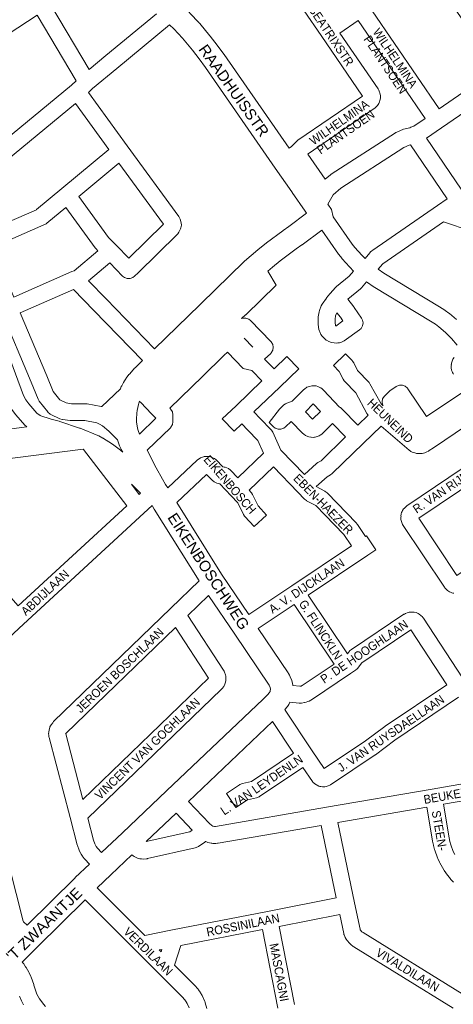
# Model space of a CAD drawing. Header units: metres. Extents: x 123817 to 142006, y 393105 to 406084.
# Tile 120 of 138: x 137687 to 138071, y 398989 to 399860. Entities that reach past the tile are written whole.
import ezdxf
from ezdxf.enums import TextEntityAlignment as Align

# ---------------------------------------------------------------- set-up
doc = ezdxf.new("R2010")
doc.units = ezdxf.units.M
doc.header["$MEASUREMENT"] = 0
doc.styles.add('Style-Arial', font='arial.ttf')

msp = doc.modelspace()

# ---------------------------------------------------------------- linework, layer by layer
at = {"color": 9, "linetype": 'Continuous', "lineweight": 0, "flags": 128}
for points in [[(137823.69, 399878.02), (137824.51, 399878.52), (137887.78, 399899.24), (137888.39, 399899.47), (137891.44, 399900.78), (137892.06, 399901.07), (137897.89, 399904.22), (137898.08, 399904.32), (137898.54, 399904.62), (137908.78, 399911.57), (137953.78, 399845.72), (137990.36, 399792.18), (137933.27, 399753.2), (137932.14, 399752.25), (137927.48, 399747.48), (137925.36, 399746.04)], [(138058.19, 399780.79), (137998.93, 399867.71), (138021.85, 399883.52), (138021.85, 399883.52), (138049.85, 399902.83), (138058.72, 399889.78), (138109.07, 399815.8), (138100.28, 399809.75), (138058.19, 399780.79)], [(137957.47, 399718.7), (137962.06, 399722.5), (137962.77, 399723.01), (138019.55, 399759.76), (138019.88, 399759.96), (138020.73, 399760.38), (138026.73, 399762.89), (138028.17, 399763.33), (138032.29, 399764.15), (138033.29, 399764.58), (138033.29, 399764.58), (138033.29, 399764.58), (138035.84, 399765.66), (138045.79, 399772.35), (137986.58, 399859.19), (137970.38, 399848.01), (138004.16, 399798.57), (138004.83, 399797.36), (138005.57, 399795.67), (138005.76, 399795.22), (138006.15, 399793.61), (138006.27, 399792.62), (138006.34, 399791.66), (138006.23, 399790.38), (138005.89, 399788.43), (138005.54, 399787.14), (138004.8, 399785.65), (138003.73, 399783.98), (138003.17, 399783.21), (138002.24, 399782.29), (138001.48, 399781.65), (138000.89, 399781.2), (137942.34, 399741.23), (137942.02, 399740.9), (137957.47, 399718.7)], [(138077.81, 399709.95), (138047.05, 399755.12), (138060.42, 399764.12), (138060.43, 399764.13), (138060.49, 399764.16), (138102.59, 399793.13), (138133.31, 399748.23), (138077.81, 399709.95)], [(137959.62, 399696.71), (137964.31, 399704.89), (137971.29, 399710.66), (138027.14, 399746.8), (138031.83, 399748.77), (138033.06, 399749.01), (138065.46, 399701.43), (138056.8, 399695.46), (137999.43, 399655.89), (137998.63, 399655.25), (137997.62, 399654.33), (137996.94, 399653.61), (137996.92, 399653.59), (137992.69, 399648.5), (137989.82, 399651.34), (137983.75, 399658.15), (137981.39, 399661.15), (137964.54, 399685.26)], [(138086.75, 399672.81), (138062.24, 399680.99), (138008.37, 399643.83), (138008.12, 399643.61), (138004.27, 399638.97), (138009.18, 399635.54), (138058.56, 399605.83), (138058.75, 399605.71), (138063.21, 399602.84), (138063.54, 399602.61), (138066.94, 399600.16), (138067.37, 399599.83), (138073.8, 399594.45)], [(138074.15, 399571.74), (138069.29, 399577.71), (138063.9, 399583.17), (138057.95, 399588.15), (138054.93, 399590.33), (138050.73, 399593.03), (138001.23, 399622.82), (138000.8, 399623.1), (137994.05, 399627.82), (137989.65, 399622.59), (137988.61, 399621.57), (137977.33, 399612.51), (137977.28, 399612.45), (137982.7, 399605.82), (137983.09, 399605.31), (137989.63, 399595.75), (137990.49, 399594.08), (137990.94, 399591.51), (137990.49, 399588.95), (137989.19, 399586.69), (137987.8, 399585.41), (137974.18, 399575.67), (137973.57, 399575.28), (137971.77, 399574.53), (137969.94, 399574.04), (137969.29, 399573.89), (137968.47, 399573.79), (137967.22, 399573.71), (137965.43, 399573.81), (137965.43, 399573.81), (137962.96, 399574.25), (137960.72, 399575.03), (137958.51, 399576.21), (137958.32, 399576.32), (137956.62, 399577.66), (137954.9, 399579.47), (137954.6, 399579.81), (137953.56, 399581.43), (137952.49, 399583.7), (137952.23, 399584.33), (137951.87, 399585.73), (137951.18, 399590.1), (137951.08, 399591.27), (137951.08, 399591.27), (137951.08, 399591.27), (137951.09, 399595.61), (137951.21, 399596.99), (137952.01, 399601.25), (137952.33, 399602.44), (137952.39, 399602.58), (137953.95, 399606.63), (137954.83, 399608.26), (137958.42, 399613.32), (137958.64, 399613.62), (137961.52, 399617.29), (137961.67, 399617.47), (137961.81, 399617.63), (137966.54, 399622.95), (137967.45, 399623.81), (137978.64, 399632.8), (137982.54, 399637.44), (137982.5, 399637.47), (137979.1, 399640.85), (137978.78, 399641.19), (137972.4, 399648.35), (137972.26, 399648.51), (137972.11, 399648.69), (137969.48, 399652.04), (137969.22, 399652.38), (137954.4, 399673.59)], [(137914.09, 399625.06), (137887.18, 399598.79), (137886.93, 399598.56), (137883.38, 399595.39), (137884.6, 399595.84), (137887.2, 399595.84), (137889.65, 399594.95), (137891.26, 399593.69), (137909.26, 399575.25), (137909.64, 399574.84), (137910.94, 399572.58), (137911.4, 399570.02), (137910.94, 399567.45), (137909.64, 399565.19), (137909.11, 399564.62), (137903.7, 399559.4)], [(137966.76, 399588.81), (137966.76, 399588.81), (137966.68, 399588.85), (137966.61, 399588.92), (137966.52, 399589.13), (137966.08, 399591.86), (137966.09, 399594.92), (137966.63, 399597.82), (137967.6, 399600.35), (137967.69, 399600.47), (137970.89, 399596.57), (137973.1, 399593.34), (137966.76, 399588.81)], [(137885.55, 399578.01), (137885.58, 399578.04), (137893.26, 399570.17), (137893.23, 399570.14)], [(137884.63, 399551.35), (137870.74, 399565.59), (137867.57, 399562.76), (137848.73, 399544.28), (137848.69, 399544.24), (137819.7, 399516.25), (137820.43, 399515.5), (137820.82, 399515.08), (137822.12, 399512.82), (137822.57, 399510.26), (137822.57, 399504.17), (137822.12, 399501.61), (137820.82, 399499.35), (137820.26, 399498.76), (137799.71, 399479.1)], [(137912.08, 399550.81), (137923.5, 399561.84), (137933.92, 399551.05), (137917.13, 399534.84), (137894.24, 399512.74), (137899.66, 399507.13), (137899.67, 399507.13), (137899.67, 399507.13), (137909.42, 399497.02), (137909.78, 399496.63), (137910.88, 399494.88), (137918, 399478.97), (137938.94, 399457.38), (137949.61, 399467.05), (137950.85, 399467.96), (137953.69, 399469.62), (137975.47, 399490.72), (137963.94, 399502.51), (137954.28, 399493.21), (137952.83, 399492.12), (137951.99, 399491.71), (137950.16, 399490.93), (137948.55, 399490.46), (137947.99, 399490.38), (137946.99, 399490.29), (137944.95, 399490.36), (137944.75, 399490.4), (137942.8, 399490.8), (137940.56, 399491.65), (137940.06, 399491.97), (137938.42, 399493.09), (137937.28, 399494.06), (137927.26, 399504.42), (137922.13, 399499.47), (137920.67, 399498.37), (137918.22, 399497.48), (137915.62, 399497.48), (137913.17, 399498.37), (137911.53, 399499.66), (137907.88, 399503.43), (137916.86, 399515.23), (137920.77, 399519.01), (137922.23, 399520.11), (137923.32, 399520.63), (137928, 399522.4), (137938.22, 399532.41), (137939.34, 399533.31), (137940.87, 399534.33), (137941.25, 399534.56), (137943.53, 399535.42), (137945.48, 399535.81), (137945.65, 399535.84), (137947.72, 399535.92), (137948.71, 399535.82), (137949.25, 399535.74), (137950.88, 399535.26), (137952.71, 399534.48), (137953.53, 399534.07), (137954.62, 399533.3), (137955.38, 399532.66), (137956, 399532.07), (137970.09, 399517.08), (137970.87, 399516.58), (137972.23, 399515.48), (137986.25, 399501.16), (137995.39, 399510.01), (137995.22, 399510.17), (137994.39, 399511.38), (137984.38, 399529.59), (137974.48, 399539.88), (137974.14, 399540.26), (137973.17, 399541.74), (137969.73, 399548.64), (137964.63, 399553.94), (137975.43, 399564.34), (137981.33, 399558.21), (137981.68, 399557.83), (137982.64, 399556.36), (137986.08, 399549.45), (137995.88, 399539.27), (137996.22, 399538.89), (137997.04, 399537.68), (138006.85, 399519.85), (138008.8, 399518.22), (138008.26, 399519.16), (138007.81, 399521.72), (138008.26, 399524.29), (138009.56, 399526.54), (138010.25, 399527.12), (138010.1, 399527.12), (138013.65, 399530.54), (138014.59, 399531.32), (138020.17, 399535.18), (138020.68, 399535.5), (138023.13, 399536.4), (138025.74, 399536.4), (138028.18, 399535.5), (138030.18, 399533.83), (138030.66, 399533.19), (138047.11, 399508.69), (138080.91, 399531.38)], [(138071, 399546.16), (138070.61, 399546.81), (138070.13, 399547.71), (138069.69, 399548.68), (138069.38, 399549.79), (138068.99, 399551.78), (138068.85, 399553.23), (138069.11, 399554.71), (138068.99, 399554.71), (138069.39, 399556.69), (138069.7, 399557.78), (138070.52, 399559.4), (138071.65, 399561.08)], [(137817.9, 399445.66), (137843.99, 399470.12), (137845.1, 399470.98), (137846.66, 399471.97), (137846.94, 399472.14), (137848.61, 399472.85), (137849.57, 399473.13), (137850.34, 399473.31), (137851.79, 399473.42), (137853.78, 399473.38), (137854.94, 399473.27), (137856.69, 399472.73), (137858.5, 399471.92), (137859.2, 399471.57), (137860.83, 399470.29), (137866.77, 399464.17), (137866.85, 399464.17), (137867.81, 399464.06), (137868.77, 399463.82), (137870.23, 399463.36), (137871.72, 399462.71), (137873.44, 399461.34), (137879.92, 399454.44), (137902.7, 399476.43), (137897.72, 399487.55), (137888.88, 399496.7), (137883.45, 399502.32), (137876.7, 399495.8), (137866.28, 399506.59), (137878.43, 399518.32), (137878.43, 399518.32), (137878.43, 399518.32), (137901.29, 399540.39)], [(137793.07, 399522.43), (137793.64, 399521.46), (137794.03, 399521.03), (137803.7, 399511.15), (137807.48, 399507.29), (137792.82, 399493.26)], [(137946.28, 399506.33), (137939.83, 399513), (137946.87, 399519.89), (137953.28, 399513.06), (137946.28, 399506.33)], [(138101.82, 399513.69), (138053.19, 399481.04), (138049.47, 399478.54), (138049.04, 399478.27), (138048.85, 399478.16), (138047.48, 399477.42), (138045.7, 399476.74), (138043.25, 399476.14), (138042.78, 399476.05), (138040.89, 399475.95), (138038.38, 399476.15), (138037.66, 399476.24), (138036.64, 399476.49), (138035.44, 399476.89), (138034.34, 399477.34), (138033.22, 399477.92), (138032.89, 399478.1), (138031.76, 399478.89), (138006.84, 399500.21), (137991.32, 399485.19), (137991.32, 399485.19), (137991.32, 399485.19), (137963.48, 399458.22), (137962.05, 399457.14), (137959.11, 399455.41), (137949.51, 399446.72), (137957.17, 399442.61), (137957.37, 399442.5), (137959.01, 399441.22), (137985.15, 399414.26), (137985.52, 399413.86), (137986.01, 399413.21), (137993.08, 399402.64), (137993.82, 399403.13), (138002.16, 399390.66), (137995.18, 399386), (137995.18, 399386), (137995.18, 399386), (137942.35, 399350.68), (137977.07, 399298.81), (137978.88, 399301.12), (137979.04, 399301.32), (137980.62, 399302.74), (138027.12, 399333.77), (138027.53, 399334.02), (138028.37, 399334.44), (138030.1, 399335.17), (138031.71, 399335.65), (138032.93, 399335.76), (138034.92, 399335.78), (138036.3, 399335.67), (138037.85, 399335.22), (138039.69, 399334.46), (138040.59, 399334.02), (138042.17, 399332.8), (138043.57, 399331.39), (138043.98, 399330.93), (138044.51, 399330.23), (138079.01, 399277.65)], [(137685.6, 399341.32), (137650.39, 399380.83), (137648.93, 399382.79), (137646.06, 399387.53), (137644.96, 399389.81), (137644.02, 399392.15), (137642.4, 399397.58), (137626.97, 399465.06), (137743.03, 399479.9), (137743.03, 399479.9), (137743.04, 399479.89), (137743.32, 399479.63), (137781.6, 399429.69), (137685.6, 399341.32)], [(138071.2, 399352.37), (138070.42, 399352.55), (138069.46, 399352.83), (138067.79, 399353.54), (138067.42, 399353.77), (138065.76, 399354.86), (138064.13, 399356.31), (138064.09, 399356.36), (138063.46, 399357.13), (138063, 399357.74), (138025.98, 399413.27), (138025.17, 399414.86), (138024.9, 399415.78), (138024.47, 399417.72), (138024.28, 399419.37), (138024.52, 399420.71), (138024.4, 399420.7), (138024.76, 399422.66), (138025.09, 399423.89), (138025.49, 399424.79), (138025.95, 399425.67), (138026.85, 399427.03), (138027.26, 399427.48), (138028.66, 399428.9), (138029.82, 399429.85), (138092.29, 399471.79)], [(137889.69, 399333.53), (137927.77, 399358.98), (137927.77, 399358.98), (137927.77, 399358.98), (137980.61, 399394.3), (137973.91, 399404.31), (137949.05, 399429.94), (137940.95, 399434.28), (137940.74, 399434.4), (137939.11, 399435.67), (137933.23, 399441.74), (137911.52, 399464.1), (137890.16, 399443.47), (137891.86, 399441.63), (137892.11, 399441.35), (137893.12, 399439.78), (137897.96, 399429.7), (137905.45, 399421.58), (137894.42, 399411.41), (137886.17, 399420.35), (137885.94, 399420.62), (137884.93, 399422.19), (137880.09, 399432.26), (137874.17, 399438.64), (137864.2, 399449.27), (137864.2, 399449.27), (137863.23, 399449.38), (137861.48, 399449.91), (137859.66, 399450.72), (137858.97, 399451.08), (137857.34, 399452.35), (137852.4, 399457.44), (137825.98, 399432.67)], [(138074.09, 399368.15), (138040.3, 399418.82), (138094.45, 399455.17), (138098.95, 399448.51), (138097.91, 399446.7), (138097.45, 399444.14), (138097.91, 399441.57), (138098.74, 399439.93), (138104.17, 399431.91), (138103.58, 399431.52), (138103.58, 399431.52), (138102.01, 399430.11), (138100.71, 399427.85), (138100.26, 399425.29), (138100.71, 399422.72), (138101.52, 399421.12), (138108.94, 399410.01), (138108.94, 399410.01), (138108.94, 399410.01), (138117.51, 399397.19), (138074.09, 399368.15)], [(137793.72, 399440.84), (137792.69, 399439.89), (137785.81, 399448.86)], [(137693.4, 399058.73), (137690.31, 399061.85), (137689.96, 399062.41), (137640.57, 399255.66), (137640.52, 399255.87), (137639.49, 399259.44), (137638.86, 399263.76), (137638.8, 399265.71), (137638.89, 399267.73), (137639.31, 399270.75), (137639.73, 399272.6), (137641.16, 399276.66), (137643.19, 399280.47), (137644.21, 399281.95), (137647.14, 399285.33), (137690.16, 399325.13), (137796.81, 399423.29), (137796.81, 399423.29), (137796.81, 399423.29), (137804.09, 399430)], [(137748.52, 399112.67), (137744.52, 399117.13), (137744.36, 399117.32), (137744.28, 399117.42), (137742.8, 399119.24), (137742.37, 399119.83), (137741.19, 399121.62), (137740.83, 399122.22), (137739.82, 399124.12), (137739.39, 399125.07), (137737.93, 399129.1), (137737.93, 399129.1), (137737.72, 399129.77), (137731.42, 399153.87), (137731.42, 399153.87), (137731.42, 399153.87), (137712.92, 399224.72), (137712.76, 399225.5), (137712.54, 399226.97), (137712.46, 399228.08), (137712.51, 399228.39), (137712.46, 399228.39), (137712.51, 399229.57), (137712.83, 399231.44), (137713.52, 399233.7), (137713.65, 399234.08), (137714.65, 399235.96), (137716.04, 399237.86), (137716.34, 399238.24), (137716.88, 399238.81), (137820.77, 399339.15), (137820.77, 399339.15), (137820.77, 399339.15), (137845.74, 399363.27)], [(137854.11, 399350.5), (137835.65, 399332.68), (137867.29, 399284.33), (137867.82, 399283.38), (137868.55, 399281.82), (137868.79, 399281.22), (137869.1, 399280.15), (137869.31, 399279.08), (137869.46, 399277.58), (137869.44, 399277.03), (137869.28, 399274.85), (137868.85, 399272.85), (137868.48, 399271.83), (137868.48, 399271.82), (137867.52, 399270.01), (137866.25, 399268.24), (137865.9, 399267.79), (137865.36, 399267.2), (137747.05, 399153.4), (137752.14, 399133.9), (137753.31, 399130.71), (137753.9, 399129.59), (137754.69, 399128.4), (137755.81, 399127.01), (137759.41, 399123)], [(137898.08, 399321.09), (137929.88, 399342.35), (137965.2, 399289.58), (137937.1, 399270.83), (137936.28, 399270.38), (137936.13, 399270.32), (137934.94, 399270.14), (137928.59, 399270.85)], [(137742.7, 399170.04), (137727.54, 399228.12), (137727.53, 399228.16), (137727.76, 399228.46), (137824.67, 399322.07), (137854.06, 399277.15), (137742.7, 399170.04)], [(137926.16, 399256.02), (137934.27, 399255.12), (137936.25, 399255.16), (137939.17, 399255.61), (137939.33, 399255.64), (137940.64, 399255.99), (137942.03, 399256.51), (137943.05, 399256.98), (137944.64, 399257.86), (137944.76, 399257.93), (137945.17, 399258.18), (137979.77, 399281.27), (137979.77, 399281.27), (137979.77, 399281.27), (137984.23, 399284.24), (137985.81, 399285.66), (137985.97, 399285.85), (137989.94, 399290.93), (138033.35, 399319.89), (138065.11, 399271.49), (138010.56, 399234.75), (138010.24, 399234.52), (137993.2, 399221.71), (137956.48, 399197.24), (137945.97, 399212.9), (137921.93, 399249.07), (137921.63, 399249.47)], [(138075.54, 399260.43), (138019.1, 399222.42), (138002.05, 399209.59), (138001.7, 399209.34), (137961.93, 399182.85), (137961.53, 399182.6), (137960.11, 399181.96), (137959.16, 399181.65), (137958.13, 399181.39), (137956.95, 399181.28), (137954.96, 399181.25), (137953.54, 399181.36), (137952.74, 399181.55), (137951.78, 399181.83), (137950.13, 399182.53), (137949.74, 399182.77), (137948.09, 399183.87), (137946.48, 399185.3), (137945.99, 399185.95), (137937.69, 399198.33), (137899.27, 399172.52), (137898.84, 399172.26), (137896.63, 399171.41), (137888.59, 399169.72), (137878.31, 399162.74), (137869.88, 399175.15), (137881.38, 399182.96), (137881.85, 399183.26), (137884.06, 399184.1), (137892.12, 399185.79), (137929.36, 399210.8), (137910.65, 399238.95)], [(138289.59, 399224.97), (138279.49, 399221.76), (138233.37, 399210.49), (138148.47, 399195.83), (138052.1, 399179.19), (137958.45, 399163.03), (137860.37, 399146.1), (137859.47, 399146.01), (137859.22, 399146.02), (137857.96, 399146.33), (137856.96, 399146.88), (137854.82, 399148.83), (137836.18, 399168.23)], [(138072.04, 399121.15), (138070.82, 399123.81), (138068.62, 399129.92), (138067.84, 399132.85), (138067.18, 399136.01), (138062.04, 399165.69), (138143.63, 399179.77)], [(137825.3, 399157.9), (137839.69, 399142.93), (137837.58, 399141.42), (137798.73, 399132.72)], [(138070.87, 399096.86), (138068.48, 399099.5), (138068.3, 399099.71), (138068.21, 399099.82), (138065.97, 399102.59), (138065.66, 399103), (138062.71, 399107.23), (138062.32, 399107.85), (138058.82, 399114.05), (138058.53, 399114.61), (138057.05, 399117.85), (138056.82, 399118.41), (138056.81, 399118.44), (138054.4, 399125.14), (138054.21, 399125.74), (138053.29, 399129.19), (138053.19, 399129.6), (138052.47, 399133.08), (138052.42, 399133.33), (138047.26, 399163.14), (137968.64, 399149.57), (137983.35, 399078.51), (137988.28, 399055.18), (137988.46, 399054.73), (137988.69, 399054.32), (137989.79, 399053), (137990.93, 399052.14), (138078.69, 398998)], [(137786.27, 399120.91), (137787.44, 399120), (137788.3, 399119.42), (137788.86, 399119.13), (137790.07, 399118.56), (137791.12, 399118.16), (137792.4, 399117.77), (137793.25, 399117.57), (137793.5, 399117.53), (137794.83, 399117.34), (137796.45, 399117.29), (137799.02, 399117.49), (137799.75, 399117.58), (137800.09, 399117.65), (137842.33, 399127.12), (137844.44, 399127.94), (137845.05, 399128.33), (137850.64, 399132.32), (137851.27, 399132.89), (137851.61, 399132.7), (137853.44, 399131.99), (137856.39, 399131.27), (137856.86, 399131.17), (137857.85, 399131.07), (137859.37, 399131), (137860.41, 399131.03), (137862.1, 399131.2), (137862.65, 399131.27), (137953.85, 399147.01), (137967.13, 399082.88), (137906.29, 399070.97), (137906.29, 399070.97), (137822.15, 399054.5), (137797.57, 399049.69), (137755.48, 399091.7)], [(137744.7, 399081.26), (137789.8, 399036.25), (137789.8, 399036.25), (137789.8, 399036.25), (137810.19, 399015.91), (137830.63, 398995.5), (137833.19, 398992.57), (137834.26, 398991.04), (137835.19, 398989.45), (137836.85, 398985.69)], [(138070.57, 398985.38), (137982.73, 399039.57), (137982.12, 399039.99), (137980.02, 399041.6), (137978.83, 399042.73), (137978.82, 399042.75), (137976.73, 399045.24), (137975.95, 399046.38), (137975.15, 399047.8), (137974.75, 399048.63), (137974.14, 399050.14), (137974.03, 399050.41), (137973.74, 399051.42), (137970.2, 399068.2), (137916.55, 399057.7), (137930.18, 398988.71)], [(137915.55, 398985.34), (137901.83, 399054.81), (137829.42, 399040.64), (137824, 399023.32), (137841.41, 399005.94), (137841.77, 399005.56), (137844.76, 399002.13), (137844.85, 399002.02), (137845.26, 399001.49), (137846.73, 398999.39), (137847.04, 398998.89), (137848.35, 398996.68), (137848.75, 398995.9), (137850.81, 398991.2), (137851, 398990.75), (137851.2, 398990.1), (137852.51, 398985.14)], [(137812.02, 399035.27), (137810.38, 399036.91), (137812.67, 399037.36), (137812.02, 399035.27)], [(137709.72, 398986.81), (137707.91, 398988.82), (137706.31, 398990.84), (137704.51, 398993.62), (137704.51, 398993.62), (137704.51, 398993.62), (137703.24, 398995.57), (137702.1, 398997.76), (137700.99, 399000.51), (137699.48, 399005.81), (137699.32, 399006.33), (137699.29, 399006.39), (137696.86, 399012.9), (137696.61, 399013.49), (137695.12, 399016.63), (137694.87, 399017.1), (137692.42, 399021.44), (137692.1, 399021.96), (137690.73, 399023.99), (137690.36, 399024.48), (137689.02, 399026.15)], [(137690.1, 398988.33), (137688.64, 398991.15), (137688.34, 398991.79), (137686.94, 398995.24), (137686.84, 398995.5), (137686.67, 398996.02)]]:
    msp.add_lwpolyline(points, dxfattribs=at)
at = {"color": 6, "linetype": 'Continuous', "lineweight": 0, "flags": 128}
for points in [[(137768.62, 399903.44), (137715.09, 399871.76), (137748.3, 399815.83), (137763.12, 399828.2), (137763.16, 399828.23), (137807.87, 399865.05)], [(137517.19, 399688.98), (137518.39, 399689.07), (137584.6, 399717.86), (137574.44, 399741.61), (137588.23, 399747.51), (137598.35, 399723.85), (137606.88, 399727.55), (137606.98, 399727.58), (137607.14, 399727.66), (137623.42, 399734.03), (137631.63, 399732.09), (137666.38, 399747.41), (137732.69, 399802), (137736.8, 399805.81), (137702.35, 399863.84), (137632.7, 399818.52), (137624.52, 399831.09), (137694.69, 399876.75)], [(137819.5, 399855.19), (137772.71, 399816.67), (137751.3, 399798.79), (137747.62, 399795.39), (137782.13, 399748.17), (137782.13, 399748.17), (137782.13, 399748.16), (137827.64, 399685.79), (137828.63, 399683.93), (137828.8, 399683.39), (137829.71, 399680.14), (137829.99, 399678.12), (137829.54, 399675.55), (137829.27, 399674.92), (137827.83, 399671.87), (137826.8, 399670.25), (137826.28, 399669.7), (137791.6, 399635.97), (137788.59, 399632.97), (137787.04, 399631.78), (137784.6, 399630.89), (137781.99, 399630.89), (137779.54, 399631.78), (137777.92, 399633.04), (137766.68, 399644.58), (137747.76, 399628.85), (137763.28, 399612.93), (137806.35, 399568.74)], [(137657.28, 399672.29), (137637.89, 399718.45), (137673.38, 399734.1), (137674.1, 399734.46), (137675.12, 399735.17), (137736.26, 399785.51), (137765.86, 399745), (137724.22, 399710.34), (137701.81, 399691.75), (137701.73, 399691.7), (137657.28, 399672.29)], [(137783.4, 399648.91), (137772.58, 399660.01), (137772.58, 399660.01), (137772.58, 399660.01), (137765.53, 399667.23), (137739.22, 399703.31), (137774.72, 399732.86), (137814.15, 399678.83), (137783.4, 399648.91)], [(137681.57, 399614.43), (137733.11, 399636.93), (137733.11, 399636.93), (137733.11, 399636.93), (137735, 399637.75), (137756.17, 399655.35), (137754.42, 399657.15), (137754.04, 399657.56), (137753.73, 399657.96), (137727.66, 399693.7), (137710.99, 399679.87), (137710.13, 399679.26), (137709.15, 399678.65), (137708.97, 399678.54), (137708.22, 399678.17), (137663.08, 399658.46), (137681.57, 399614.43)], [(137795.6, 399558.28), (137752.54, 399602.46), (137752.54, 399602.46), (137752.54, 399602.46), (137734.36, 399621.11), (137687.38, 399600.59), (137710.81, 399544.79), (137710.84, 399544.73), (137716.53, 399530.86), (137722.39, 399523.38), (137727.92, 399520.71), (137732.84, 399520.11), (137745.23, 399520.11), (137746.53, 399519.99), (137746.59, 399519.98), (137759.08, 399517.68), (137759.66, 399517.47), (137775.99, 399533.28)], [(137670.69, 399601.6), (137696.97, 399539.01), (137703.05, 399524.21), (137704.08, 399522.43), (137711.66, 399512.76), (137711.82, 399512.57), (137713.82, 399510.89), (137714.3, 399510.64), (137722.51, 399506.66), (137724.48, 399506.03), (137724.87, 399505.97), (137731.48, 399505.16), (137732.39, 399505.11), (137744.54, 399505.11), (137755.21, 399503.14), (137757.6, 399501.86), (137760.05, 399500.54), (137765.7, 399495.8), (137771.21, 399490.56), (137773.39, 399488.21)], [(137778.19, 399477.15), (137776.82, 399478.4), (137776.23, 399478.89), (137769.06, 399484.23), (137768.33, 399484.71), (137768.25, 399484.74), (137760.96, 399489.43), (137760.66, 399489.61), (137760.5, 399489.7), (137756.96, 399491.63), (137756.14, 399492.02), (137740.27, 399498.32), (137739.91, 399498.45), (137722.26, 399504.42), (137721.86, 399504.54), (137714.7, 399506.53), (137710.19, 399507.78), (137707.1, 399508.86), (137704.98, 399509.78), (137702.01, 399511.83), (137694.96, 399519.82), (137692.21, 399523.49), (137690.06, 399527.32), (137663.48, 399598.37)], [(137622.61, 399490.48), (137611.52, 399538.79), (137611.52, 399538.79), (137611.52, 399538.79), (137605.44, 399565.27), (137652.21, 399585.7), (137676.22, 399521.53), (137676.7, 399520.48), (137679.37, 399515.72), (137679.9, 399514.91), (137683.12, 399510.6), (137683.39, 399510.26), (137683.51, 399510.12), (137691.37, 399501.22), (137692.73, 399500.02), (137693.1, 399499.75), (137622.86, 399490.52), (137622.61, 399490.48)], [(137885.55, 399578.01), (137885.92, 399577.62), (137893.23, 399570.14)], [(137912.08, 399550.81), (137903.7, 399559.4)], [(137884.63, 399551.35), (137892.33, 399549.58), (137892.67, 399549.23), (137901.29, 399540.39)], [(137785.81, 399448.86), (137793.72, 399440.84)]]:
    msp.add_lwpolyline(points, dxfattribs=at)
at = {"color": 40, "linetype": 'Continuous', "lineweight": 0, "flags": 128}
for points in [[(137823.69, 399878.02), (137827.99, 399874.6), (137828.31, 399874.29), (137828.6, 399874.07), (137837.13, 399866.08), (137837.58, 399865.64), (137845.8, 399856.9), (137846.18, 399856.47), (137846.23, 399856.42), (137855.31, 399845.42), (137855.49, 399845.2), (137861.59, 399837.37), (137861.71, 399837.21), (137867.64, 399829.26), (137867.85, 399828.98), (137925.36, 399746.04)], [(137819.5, 399855.19), (137823.23, 399851.7), (137831.02, 399843.43), (137839.8, 399832.8), (137845.75, 399825.16), (137851.51, 399817.44), (137913.15, 399728.55), (137913.15, 399728.54), (137913.16, 399728.54), (137927.71, 399707.58), (137928.07, 399707.11), (137928.17, 399706.93), (137939.58, 399690.5), (137939.58, 399690.5), (137939.58, 399690.5), (137940.95, 399688.52), (137925.15, 399676.89), (137920.06, 399673.32), (137919.81, 399673.14), (137905.37, 399662.35), (137905.11, 399662.15), (137898.07, 399656.51), (137897.84, 399656.32), (137886.04, 399646.27), (137885.54, 399645.82), (137847.12, 399608.42), (137847.12, 399608.42), (137847.12, 399608.42), (137846.25, 399607.57), (137806.35, 399568.74)], [(137959.62, 399696.71), (137962.93, 399691.94), (137964.54, 399685.26)], [(137914.09, 399625.06), (137906.51, 399637.44), (137910.69, 399640.99), (137917.48, 399646.43), (137931.67, 399657.03), (137936.73, 399660.59), (137936.92, 399660.72), (137954.4, 399673.59)], [(137775.99, 399533.28), (137776.8, 399535.15), (137777.16, 399535.89), (137778.7, 399538.74), (137778.95, 399539.12), (137779.12, 399539.45), (137780.88, 399542.15), (137781.21, 399542.63), (137783.59, 399545.85), (137783.97, 399546.33), (137784.23, 399546.62), (137788.56, 399551.4), (137788.99, 399551.84), (137795.6, 399558.28)], [(137792.82, 399493.26), (137791.72, 399496.38), (137791.18, 399498.58), (137790.38, 399504.03), (137790.26, 399506.32), (137790.48, 399511.83), (137790.78, 399514.11), (137792.02, 399519.48), (137792.73, 399521.66), (137793.07, 399522.43)], [(137778.19, 399477.15), (137776.8, 399479.67), (137776.45, 399480.37), (137775.32, 399482.87), (137775.03, 399483.57), (137774.99, 399483.67), (137773.39, 399488.21)], [(137799.71, 399479.1), (137807.54, 399463.37), (137813.17, 399453.27), (137816.04, 399448.65), (137816.04, 399448.65), (137816.04, 399448.65), (137817.9, 399445.66)], [(137804.09, 399430), (137806, 399426.91), (137806.01, 399426.9), (137806.01, 399426.89), (137845.74, 399363.27)], [(137889.69, 399333.53), (137865.54, 399369.31), (137825.98, 399432.67)], [(137854.11, 399350.5), (137877.28, 399316.16), (137877.28, 399316.16), (137877.28, 399316.16), (137907.73, 399271.05), (137908.08, 399270.45), (137908.66, 399268.96), (137908.85, 399267.65), (137908.73, 399266.2), (137908.52, 399265.46), (137907.85, 399264.16), (137906.64, 399262.72), (137902.51, 399258.8), (137902.51, 399258.8), (137902.51, 399258.8), (137816.93, 399177.53), (137777.77, 399140.41), (137759.41, 399123)], [(137898.08, 399321.09), (137924.46, 399282), (137924.77, 399281.52), (137925.71, 399279.94), (137926.44, 399278.42), (137927.73, 399275.09), (137927.79, 399274.92), (137928.29, 399272.93), (137928.59, 399270.85)], [(137926.16, 399256.02), (137925.12, 399254.01), (137923.89, 399252.16), (137923.88, 399252.15), (137921.63, 399249.47)], [(137836.18, 399168.23), (137910.65, 399238.95)], [(137798.73, 399132.72), (137825.3, 399157.9)], [(137748.52, 399112.67), (137736.07, 399100.84), (137735.98, 399100.74), (137735.94, 399100.71), (137693.4, 399058.73)], [(137755.48, 399091.7), (137767.53, 399103.15), (137786.27, 399120.91)], [(137689.02, 399026.15), (137702.16, 399039.28), (137744.7, 399081.26)]]:
    msp.add_lwpolyline(points, dxfattribs=at)

# ---------------------------------------------------------------- texts
at = {"color": 8, "style": 'Style-Arial', "width": 0.909091}
for s, rotation, p in [('PRINSES BEATRIXSTR', 304.0015, (137950.02, 399864.35)), ('PLANTSOEN', 304.0015, (138010.68, 399820.09)), ('WILHELMINA', 304.0015, (138019.29, 399825.83)), ('WILHELMINA', 34.77576, (137969.79, 399768.95)), ('PLANTSOEN', 34.77576, (137975.46, 399760.45)), ('HEUNEIND', 316.04762, (138015.05, 399504.91)), ('EIKENBOSCH', 310.78631, (137873.05, 399448.58)), ('R. VAN RIJNLAAN', 33.9142, (138070.46, 399448.9)), ('EBEN-HAEZER', 314.59145, (137955.77, 399431.3)), ('A. V. DIJCKLAAN', 33.8156, (137940.94, 399358.9)), ('ABDIJLAAN', 42.9698, (137709.25, 399353.03)), ('G. FLINCKLN', 303.01661, (137953.3, 399320.13)), ('P. DE HOOGHLAAN', 34.1588, (137991.91, 399300.79)), ('JEROEN BOSCHLAAN', 43.8251, (137775.33, 399284.27)), ('VINCENT VAN GOGHLAAN', 43.8656, (137799.91, 399214.94)), ('J. VAN RUYSDAELLAAN', 34.2208, (138015.49, 399228.41)), ('L. VAN LEYDENLN', 34.3194, (137901.09, 399182.87)), ('BEUKENDREEF', 10.0727, (138080.76, 399176.15)), ('STEEN-', 279.81867, (138058.52, 399142.43)), ('ROSSINILAAN', 11.3144, (137884.54, 399058.93)), ('VERDILAAN', 315.7252, (137800.67, 399035.65)), ('MASCAGNI', 280.6186, (137916.63, 399017.04)), ('VIVALDILAAN', 328.68755, (138030.42, 399019.18))]:
    msp.add_text(s, height=7.7, rotation=rotation, dxfattribs=at).set_placement(p, align=Align.MIDDLE_CENTER)
at = {"style": 'Style-Arial'}
for s, rotation, p in [('RAADHUISSTR', 305.41749, (137876.51, 399797.17)), ('EIKENBOSCHWEG', 303.07721, (137854.05, 399371.76)), ("'T ZWAANTJE", 43.8575, (137708.47, 399059.42))]:
    msp.add_text(s, height=9.6, rotation=rotation, dxfattribs=at).set_placement(p, align=Align.MIDDLE_CENTER)

doc.saveas('drawing.dxf')
